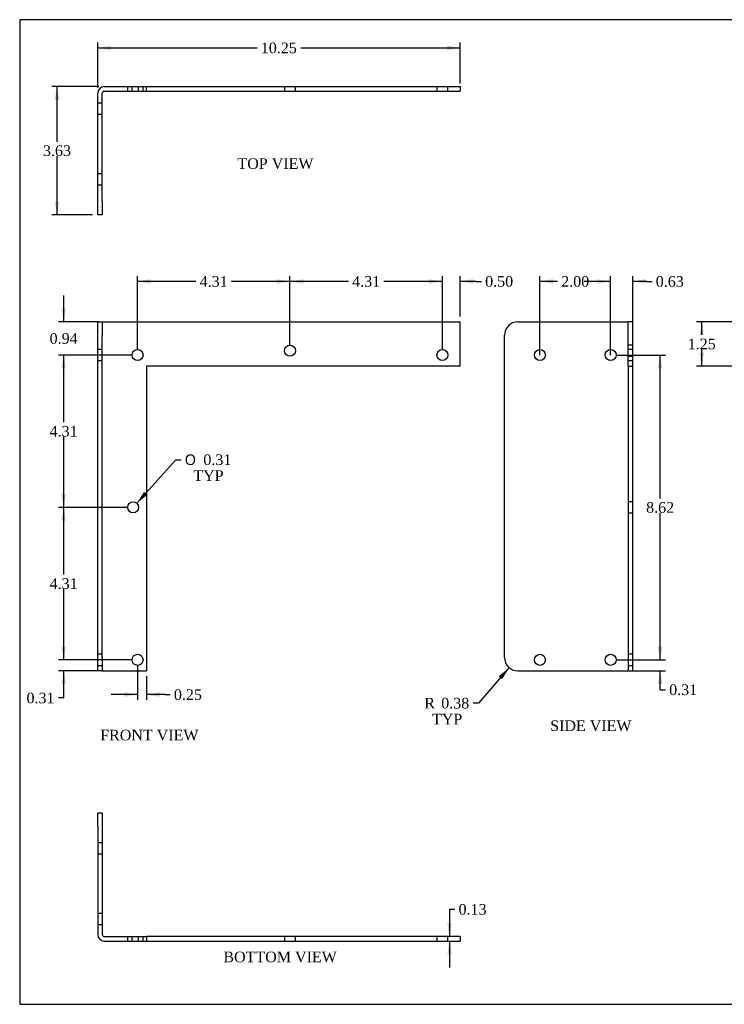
# Model space of a CAD drawing. Header units: inches. Extents: x 0.1 to 41.9, y -0.2 to 27.9.
# Tile 1 of 2: x 0.1 to 20, y 0.1 to 27.9. Entities that reach past the tile are written whole.
import ezdxf
from ezdxf.enums import TextEntityAlignment as Align
from ezdxf.lldxf.tags import DXFTag

# ---------------------------------------------------------------- set-up
doc = ezdxf.new("R2010")
doc.units = ezdxf.units.IN
doc.header["$MEASUREMENT"] = 0
doc.layers.add('COM70676-3', color=7, linetype='Continuous')
doc.layers.add('Default', color=7, linetype='Continuous')
doc.styles.add('SEACAD_Solid_Edge_ANSI1_Symbols', font='txt')
doc.styles.add('SEACAD_Times_New_Roman', font='times.ttf')
tags = doc.linetypes.add('HIDDEN2', pattern=[0.1875, 0.125, -0.0625]).pattern_tags.tags
tags[6:7] = [DXFTag(74, 4), DXFTag(75, 0), DXFTag(340, '0'), DXFTag(46, 0.0), DXFTag(50, 0.0), DXFTag(44, 0.0), DXFTag(45, 0.0)]
tags[4:5] = [DXFTag(74, 4), DXFTag(75, 0), DXFTag(340, '0'), DXFTag(46, 0.0), DXFTag(50, 0.0), DXFTag(44, 0.0), DXFTag(45, 0.0)]
doc.dimstyles.new('HAMMOND_(STH_-_48x32)', dxfattribs={"dimtxt": 0.3, "dimasz": 0.375, "dimexe": 0.15, "dimexo": 0.15, "dimgap": 0.075, "dimtad": 0, "dimtih": 1, "dimtoh": 1, "dimzin": 0, "dimdsep": 46, "dimtxsty": 'SEACAD_Times_New_Roman', "dimblk1": '_SE_FILLED', "dimblk2": '_SE_FILLED', "dimsah": 1, "dimcen": 0.15, "dimadec": 0, "dimazin": 0, "dimtfac": 0.8, "dimtofl": 0, "dimtmove": 1, "dimatfit": 3, "dimfxl": 1, "dimtolj": 1, "dimtzin": 0, "dimarcsym": 0})

# ---------------------------------------------------------------- blocks, each defined once
blk = doc.blocks.new('SE')
at = {"layer": 'COM70676-3', "color": 7, "linetype": 'Continuous'}
for p, q in [((2.278, 19.004), (2.278, 19.379)), ((2.278, 19.379), (2.403, 19.379)), ((2.403, 19.379), (2.463, 19.379)), ((2.403, 19.379), (2.403, 19.004)), ((2.463, 19.379), (12.528, 19.379)), ((12.528, 18.129), (12.528, 19.379)), ((2.278, 9.879), (2.278, 19.004)), ((2.403, 9.879), (2.403, 19.004)), ((12.528, 18.129), (3.653, 18.129)), ((3.653, 18.129), (3.653, 9.504)), ((2.278, 9.504), (2.278, 9.879)), ((2.403, 9.879), (2.403, 9.504)), ((2.403, 9.504), (2.278, 9.504)), ((2.403, 9.504), (2.463, 9.504)), ((2.463, 9.504), (3.653, 9.504))]:
    blk.add_line(p, q, dxfattribs=at)
at = {"layer": 'COM70676-3', "color": 7, "linetype": 'HIDDEN2'}
for p, q in [((2.403, 18.598), (2.278, 18.598)), ((2.278, 18.285), (2.403, 18.285)), ((2.403, 9.973), (2.278, 9.973)), ((2.278, 9.661), (2.403, 9.661))]:
    blk.add_line(p, q, dxfattribs=at)
at = {"layer": 'COM70676-3', "color": 7, "linetype": 'Continuous'}
for centre in [(7.716, 18.567), (3.403, 18.442), (12.028, 18.442), (3.279, 14.13), (3.403, 9.817)]:
    blk.add_circle(centre, 0.156, dxfattribs=at)
blk = doc.blocks.new('SE2')
at = {"layer": 'COM70676-3', "color": 7, "linetype": 'Continuous'}
for p, q in [((2.463, 26.035), (12.528, 26.035)), ((2.463, 25.91), (12.528, 25.91)), ((12.528, 26.035), (12.528, 25.91)), ((2.278, 22.785), (2.278, 25.85)), ((2.403, 22.785), (2.403, 25.85)), ((2.278, 22.41), (2.278, 22.785)), ((2.403, 22.785), (2.403, 22.41)), ((2.403, 22.41), (2.278, 22.41))]:
    blk.add_line(p, q, dxfattribs=at)
at = {"layer": 'COM70676-3', "color": 7, "linetype": 'HIDDEN2'}
for p, q in [((3.122, 26.035), (3.122, 25.91)), ((3.246, 26.035), (3.246, 25.91)), ((3.435, 25.91), (3.435, 26.035)), ((3.559, 25.91), (3.559, 26.035)), ((3.653, 25.91), (3.653, 26.035)), ((7.559, 26.035), (7.559, 25.91)), ((7.872, 25.91), (7.872, 26.035)), ((11.871, 26.035), (11.871, 25.91)), ((12.184, 25.91), (12.184, 26.035)), ((2.403, 25.567), (2.278, 25.567)), ((2.278, 25.254), (2.403, 25.254)), ((2.403, 23.567), (2.278, 23.567)), ((2.278, 23.254), (2.403, 23.254))]:
    blk.add_line(p, q, dxfattribs=at)
at = {"layer": 'COM70676-3', "color": 7, "linetype": 'Continuous'}
for radius in [0.185, 0.06]:
    blk.add_arc((2.463, 25.85), radius, 90, 180, dxfattribs=at)
blk = doc.blocks.new('SE3')
at = {"layer": 'COM70676-3', "color": 7, "linetype": 'Continuous'}
for p, q in [((14.161, 19.379), (17.226, 19.379)), ((17.226, 19.379), (17.286, 19.379)), ((17.411, 19.379), (17.286, 19.379)), ((17.286, 18.129), (17.286, 19.379)), ((17.411, 18.129), (17.411, 19.379)), ((13.786, 9.879), (13.786, 19.004)), ((17.286, 18.129), (17.411, 18.129)), ((17.286, 18.129), (17.286, 9.504)), ((17.411, 9.504), (17.411, 18.129)), ((14.161, 9.504), (17.226, 9.504)), ((17.226, 9.504), (17.286, 9.504)), ((17.286, 9.504), (17.411, 9.504))]:
    blk.add_line(p, q, dxfattribs=at)
at = {"layer": 'COM70676-3', "color": 7, "linetype": 'HIDDEN2'}
for p, q in [((17.411, 18.723), (17.286, 18.723)), ((17.411, 18.598), (17.286, 18.598)), ((17.286, 18.41), (17.411, 18.41)), ((17.286, 18.285), (17.411, 18.285)), ((17.411, 14.286), (17.286, 14.286)), ((17.286, 13.974), (17.411, 13.974)), ((17.411, 9.973), (17.286, 9.973)), ((17.286, 9.661), (17.411, 9.661))]:
    blk.add_line(p, q, dxfattribs=at)
at = {"layer": 'COM70676-3', "color": 7, "linetype": 'Continuous'}
for centre in [(14.786, 18.442), (16.786, 18.442), (14.786, 9.817), (16.786, 9.817)]:
    blk.add_circle(centre, 0.156, dxfattribs=at)
for centre, start, end in [((14.161, 19.004), 90, 180), ((14.161, 9.879), 180, 270)]:
    blk.add_arc(centre, 0.375, start, end, dxfattribs=at)
blk = doc.blocks.new('SE6')
at = {"layer": 'COM70676-3', "color": 7, "linetype": 'Continuous'}
for p, q in [((2.278, 5.486), (2.403, 5.486)), ((2.278, 5.111), (2.278, 5.486)), ((2.403, 5.486), (2.403, 5.111)), ((2.278, 5.111), (2.278, 2.046)), ((2.403, 5.111), (2.403, 2.046)), ((2.463, 1.986), (3.653, 1.986)), ((3.653, 1.986), (3.653, 1.861)), ((12.528, 1.986), (3.653, 1.986)), ((12.528, 1.986), (12.528, 1.861)), ((2.463, 1.861), (3.653, 1.861)), ((3.653, 1.861), (12.528, 1.861))]:
    blk.add_line(p, q, dxfattribs=at)
at = {"layer": 'COM70676-3', "color": 7, "linetype": 'HIDDEN2'}
for p, q in [((2.403, 4.642), (2.278, 4.642)), ((2.278, 4.329), (2.403, 4.329)), ((2.403, 2.642), (2.278, 2.642)), ((2.278, 2.329), (2.403, 2.329)), ((3.122, 1.986), (3.122, 1.861)), ((3.246, 1.986), (3.246, 1.861)), ((3.435, 1.861), (3.435, 1.986)), ((3.559, 1.861), (3.559, 1.986)), ((7.559, 1.986), (7.559, 1.861)), ((7.872, 1.861), (7.872, 1.986)), ((11.871, 1.986), (11.871, 1.861)), ((12.184, 1.861), (12.184, 1.986))]:
    blk.add_line(p, q, dxfattribs=at)
at = {"layer": 'COM70676-3', "color": 7, "linetype": 'Continuous'}
for radius in [0.185, 0.06]:
    blk.add_arc((2.463, 2.046), radius, 180, 270, dxfattribs=at)
blk = doc.blocks.new('DMBLK4310')
at = {"layer": 'Default', "linetype": 'Continuous', "transparency": 16777216}
for points in [[(3.028, 8.771), (3.403, 8.833), (3.028, 8.896)], [(4.028, 8.771), (4.028, 8.896), (3.653, 8.833)]]:
    blk.add_hatch(color=7, dxfattribs=at).paths.add_polyline_path(points)
at = {"layer": 'Default', "color": 7, "linetype": 'Continuous', "transparency": 16777216}
for p, q in [((3.403, 9.667), (3.403, 8.683)), ((3.653, 9.354), (3.653, 8.683)), ((3.403, 8.833), (2.653, 8.833)), ((4.177, 8.833), (3.653, 8.833)), ((4.177, 8.833), (4.327, 8.833))]:
    blk.add_line(p, q, dxfattribs=at)
at = {"layer": 'Default', "color": 7, "linetype": 'Continuous', "transparency": 16777216, "style": 'SEACAD_Times_New_Roman'}
blk.add_text('0.25', height=0.3, dxfattribs=at).set_placement((4.432, 8.983), align=Align.TOP_LEFT)
blk = doc.blocks.new('_SE_FILLED')
at = {"color": 0}
blk.add_line((0, 0), (-1, 0), dxfattribs=at)
blk.add_solid([(0, 0), (-1, -0.1665), (-1, 0.1665), (0, 0)], dxfattribs=at)
blk = doc.blocks.new('DMBLK4311')
at = {"layer": 'Default', "linetype": 'Continuous', "transparency": 16777216}
for points in [[(12.292, 2.361), (12.167, 2.361), (12.229, 1.986)], [(12.292, 1.486), (12.229, 1.861), (12.167, 1.486)]]:
    blk.add_hatch(color=7, dxfattribs=at).paths.add_polyline_path(points)
at = {"layer": 'Default', "color": 7, "linetype": 'Continuous', "transparency": 16777216}
for p, q in [((12.229, 2.758), (12.379, 2.758)), ((12.229, 2.758), (12.229, 1.986)), ((12.229, 1.861), (12.229, 1.111))]:
    blk.add_line(p, q, dxfattribs=at)
at = {"layer": 'Default', "color": 7, "linetype": 'Continuous', "transparency": 16777216, "style": 'SEACAD_Times_New_Roman'}
blk.add_text('0.13', height=0.3, dxfattribs=at).set_placement((12.484, 2.908), align=Align.TOP_LEFT)
blk = doc.blocks.new('DMBLK4312')
at = {"layer": 'Default', "linetype": 'Continuous', "transparency": 16777216}
for points in [[(16.411, 20.588), (16.411, 20.463), (16.786, 20.525)], [(17.786, 20.588), (17.411, 20.525), (17.786, 20.463)]]:
    blk.add_hatch(color=7, dxfattribs=at).paths.add_polyline_path(points)
at = {"layer": 'Default', "color": 7, "linetype": 'Continuous', "transparency": 16777216}
for p, q in [((16.786, 18.435), (16.786, 20.675)), ((17.411, 18.279), (17.411, 20.675)), ((16.786, 20.525), (16.036, 20.525)), ((17.808, 20.525), (17.411, 20.525)), ((17.808, 20.525), (17.958, 20.525))]:
    blk.add_line(p, q, dxfattribs=at)
at = {"layer": 'Default', "color": 7, "linetype": 'Continuous', "transparency": 16777216, "style": 'SEACAD_Times_New_Roman'}
blk.add_text('0.63', height=0.3, dxfattribs=at).set_placement((18.063, 20.675), align=Align.TOP_LEFT)
blk = doc.blocks.new('DMBLK4313')
at = {"layer": 'Default', "linetype": 'Continuous', "transparency": 16777216}
for points in [[(15.161, 20.588), (14.786, 20.525), (15.161, 20.463)], [(16.411, 20.588), (16.411, 20.463), (16.786, 20.525)]]:
    blk.add_hatch(color=7, dxfattribs=at).paths.add_polyline_path(points)
at = {"layer": 'Default', "color": 7, "linetype": 'Continuous', "transparency": 16777216}
for p, q in [((14.786, 18.435), (14.786, 20.675)), ((16.786, 18.435), (16.786, 20.675)), ((15.283, 20.525), (14.786, 20.525)), ((16.786, 20.525), (16.289, 20.525))]:
    blk.add_line(p, q, dxfattribs=at)
at = {"layer": 'Default', "color": 7, "linetype": 'Continuous', "transparency": 16777216, "style": 'SEACAD_Times_New_Roman'}
blk.add_text('2.00', height=0.3, dxfattribs=at).set_placement((15.388, 20.675), align=Align.TOP_LEFT)
blk = doc.blocks.new('DMBLK4314')
at = {"layer": 'Default', "linetype": 'Continuous', "transparency": 16777216}
for points in [[(1.063, 25.66), (1.188, 25.66), (1.126, 26.035)], [(1.063, 22.785), (1.126, 22.41), (1.188, 22.785)]]:
    blk.add_hatch(color=7, dxfattribs=at).paths.add_polyline_path(points)
at = {"layer": 'Default', "color": 7, "linetype": 'Continuous', "transparency": 16777216}
for p, q in [((2.313, 26.035), (0.976, 26.035)), ((1.126, 24.478), (1.126, 26.035)), ((1.126, 22.41), (1.126, 24.073)), ((2.128, 22.41), (0.976, 22.41))]:
    blk.add_line(p, q, dxfattribs=at)
at = {"layer": 'Default', "color": 7, "linetype": 'Continuous', "transparency": 16777216, "style": 'SEACAD_Times_New_Roman'}
blk.add_text('3.63', height=0.3, dxfattribs=at).set_placement((0.728, 24.373), align=Align.TOP_LEFT)
blk = doc.blocks.new('DMBLK4315')
at = {"layer": 'Default', "linetype": 'Continuous', "transparency": 16777216}
for points in [[(2.653, 27.194), (2.278, 27.132), (2.653, 27.069)], [(12.153, 27.194), (12.153, 27.069), (12.528, 27.132)]]:
    blk.add_hatch(color=7, dxfattribs=at).paths.add_polyline_path(points)
at = {"layer": 'Default', "color": 7, "linetype": 'Continuous', "transparency": 16777216}
for p, q in [((2.278, 26), (2.278, 27.282)), ((2.278, 27.132), (6.786, 27.132)), ((8.02, 27.132), (12.528, 27.132)), ((12.528, 26.123), (12.528, 27.282))]:
    blk.add_line(p, q, dxfattribs=at)
at = {"layer": 'Default', "color": 7, "linetype": 'Continuous', "transparency": 16777216, "style": 'SEACAD_Times_New_Roman'}
blk.add_text('10.25', height=0.3, dxfattribs=at).set_placement((6.891, 27.282), align=Align.TOP_LEFT)
blk = doc.blocks.new('DMBLK4316')
at = {"layer": 'Default', "linetype": 'Continuous', "transparency": 16777216}
for points in [[(1.252, 10.192), (1.315, 9.817), (1.377, 10.192)], [(1.252, 9.129), (1.377, 9.129), (1.315, 9.504)]]:
    blk.add_hatch(color=7, dxfattribs=at).paths.add_polyline_path(points)
at = {"layer": 'Default', "color": 7, "linetype": 'Continuous', "transparency": 16777216}
for p, q in [((1.315, 9.817), (1.315, 10.567)), ((3.253, 9.817), (1.165, 9.817)), ((2.313, 9.504), (1.165, 9.504)), ((1.315, 8.738), (1.315, 9.504)), ((1.315, 8.738), (1.165, 8.738))]:
    blk.add_line(p, q, dxfattribs=at)
at = {"layer": 'Default', "color": 7, "linetype": 'Continuous', "transparency": 16777216, "style": 'SEACAD_Times_New_Roman'}
blk.add_text('0.31', height=0.3, dxfattribs=at).set_placement((0.263, 8.888), align=Align.TOP_LEFT)
blk = doc.blocks.new('DMBLK4317')
at = {"layer": 'Default', "linetype": 'Continuous', "transparency": 16777216}
for points in [[(1.252, 13.755), (1.377, 13.755), (1.315, 14.13)], [(1.252, 10.192), (1.315, 9.817), (1.377, 10.192)]]:
    blk.add_hatch(color=7, dxfattribs=at).paths.add_polyline_path(points)
at = {"layer": 'Default', "color": 7, "linetype": 'Continuous', "transparency": 16777216}
for p, q in [((3.129, 14.13), (1.165, 14.13)), ((1.315, 12.229), (1.315, 14.13)), ((1.315, 9.817), (1.315, 11.824)), ((3.253, 9.817), (1.165, 9.817))]:
    blk.add_line(p, q, dxfattribs=at)
at = {"layer": 'Default', "color": 7, "linetype": 'Continuous', "transparency": 16777216, "style": 'SEACAD_Times_New_Roman'}
blk.add_text('4.31', height=0.3, dxfattribs=at).set_placement((0.916, 12.124), align=Align.TOP_LEFT)
blk = doc.blocks.new('DMBLK4318')
at = {"layer": 'Default', "linetype": 'Continuous', "transparency": 16777216}
for points in [[(1.252, 18.067), (1.377, 18.067), (1.315, 18.442)], [(1.252, 14.505), (1.315, 14.13), (1.377, 14.505)]]:
    blk.add_hatch(color=7, dxfattribs=at).paths.add_polyline_path(points)
at = {"layer": 'Default', "color": 7, "linetype": 'Continuous', "transparency": 16777216}
for p, q in [((3.253, 18.442), (1.165, 18.442)), ((1.315, 16.541), (1.315, 18.442)), ((1.315, 14.13), (1.315, 16.136)), ((3.129, 14.13), (1.165, 14.13))]:
    blk.add_line(p, q, dxfattribs=at)
at = {"layer": 'Default', "color": 7, "linetype": 'Continuous', "transparency": 16777216, "style": 'SEACAD_Times_New_Roman'}
blk.add_text('4.31', height=0.3, dxfattribs=at).set_placement((0.916, 16.436), align=Align.TOP_LEFT)
blk = doc.blocks.new('DMBLK4319')
at = {"layer": 'Default', "linetype": 'Continuous', "transparency": 16777216}
for points in [[(1.252, 19.754), (1.315, 19.379), (1.377, 19.754)], [(1.252, 18.067), (1.377, 18.067), (1.315, 18.442)]]:
    blk.add_hatch(color=7, dxfattribs=at).paths.add_polyline_path(points)
at = {"layer": 'Default', "color": 7, "linetype": 'Continuous', "transparency": 16777216}
for p, q in [((1.315, 19.379), (1.315, 20.129)), ((2.313, 19.379), (1.165, 19.379)), ((3.253, 18.442), (1.165, 18.442)), ((1.315, 17.692), (1.315, 18.442))]:
    blk.add_line(p, q, dxfattribs=at)
at = {"layer": 'Default', "color": 7, "linetype": 'Continuous', "transparency": 16777216, "style": 'SEACAD_Times_New_Roman'}
blk.add_text('0.94', height=0.3, dxfattribs=at).set_placement((0.916, 19.06), align=Align.TOP_LEFT)
blk = doc.blocks.new('DMBLK4320')
at = {"layer": 'Default', "linetype": 'Continuous', "transparency": 16777216}
for points in [[(11.653, 20.588), (11.653, 20.463), (12.028, 20.525)], [(12.903, 20.588), (12.528, 20.525), (12.903, 20.463)]]:
    blk.add_hatch(color=7, dxfattribs=at).paths.add_polyline_path(points)
at = {"layer": 'Default', "color": 7, "linetype": 'Continuous', "transparency": 16777216}
for p, q in [((12.028, 18.592), (12.028, 20.675)), ((12.528, 19.529), (12.528, 20.675)), ((12.028, 20.525), (11.278, 20.525)), ((12.982, 20.525), (12.528, 20.525)), ((12.982, 20.525), (13.132, 20.525))]:
    blk.add_line(p, q, dxfattribs=at)
at = {"layer": 'Default', "color": 7, "linetype": 'Continuous', "transparency": 16777216, "style": 'SEACAD_Times_New_Roman'}
blk.add_text('0.50', height=0.3, dxfattribs=at).set_placement((13.237, 20.675), align=Align.TOP_LEFT)
blk = doc.blocks.new('DMBLK4321')
at = {"layer": 'Default', "linetype": 'Continuous', "transparency": 16777216}
for points in [[(8.091, 20.588), (7.716, 20.525), (8.091, 20.463)], [(11.653, 20.588), (11.653, 20.463), (12.028, 20.525)]]:
    blk.add_hatch(color=7, dxfattribs=at).paths.add_polyline_path(points)
at = {"layer": 'Default', "color": 7, "linetype": 'Continuous', "transparency": 16777216}
for p, q in [((7.716, 18.717), (7.716, 20.675)), ((12.028, 18.592), (12.028, 20.675)), ((9.369, 20.525), (7.716, 20.525)), ((12.028, 20.525), (10.375, 20.525))]:
    blk.add_line(p, q, dxfattribs=at)
at = {"layer": 'Default', "color": 7, "linetype": 'Continuous', "transparency": 16777216, "style": 'SEACAD_Times_New_Roman'}
blk.add_text('4.31', height=0.3, dxfattribs=at).set_placement((9.474, 20.675), align=Align.TOP_LEFT)
blk = doc.blocks.new('DMBLK4322')
at = {"layer": 'Default', "linetype": 'Continuous', "transparency": 16777216}
for points in [[(3.778, 20.588), (3.403, 20.525), (3.778, 20.463)], [(7.341, 20.588), (7.341, 20.463), (7.716, 20.525)]]:
    blk.add_hatch(color=7, dxfattribs=at).paths.add_polyline_path(points)
at = {"layer": 'Default', "color": 7, "linetype": 'Continuous', "transparency": 16777216}
for p, q in [((3.403, 18.592), (3.403, 20.675)), ((7.716, 18.717), (7.716, 20.675)), ((5.056, 20.525), (3.403, 20.525)), ((7.716, 20.525), (6.062, 20.525))]:
    blk.add_line(p, q, dxfattribs=at)
at = {"layer": 'Default', "color": 7, "linetype": 'Continuous', "transparency": 16777216, "style": 'SEACAD_Times_New_Roman'}
blk.add_text('4.31', height=0.3, dxfattribs=at).set_placement((5.161, 20.675), align=Align.TOP_LEFT)
blk = doc.blocks.new('DMBLK4325')
at = {"layer": 'Default', "linetype": 'Continuous', "transparency": 16777216}
for points in [[(19.303, 19.004), (19.428, 19.004), (19.365, 19.379)], [(19.303, 18.504), (19.365, 18.129), (19.428, 18.504)]]:
    blk.add_hatch(color=7, dxfattribs=at).paths.add_polyline_path(points)
at = {"layer": 'Default', "color": 7, "linetype": 'Continuous', "transparency": 16777216}
for p, q in [((20.271, 19.379), (19.215, 19.379)), ((19.365, 19.009), (19.365, 19.379)), ((19.365, 18.129), (19.365, 18.604)), ((20.271, 18.129), (19.215, 18.129))]:
    blk.add_line(p, q, dxfattribs=at)
at = {"layer": 'Default', "color": 7, "linetype": 'Continuous', "transparency": 16777216, "style": 'SEACAD_Times_New_Roman'}
blk.add_text('1.25', height=0.3, dxfattribs=at).set_placement((18.967, 18.904), align=Align.TOP_LEFT)
blk = doc.blocks.new('DMBLK4326')
at = {"layer": 'Default', "linetype": 'Continuous', "transparency": 16777216}
for points in [[(18.251, 10.192), (18.126, 10.192), (18.188, 9.817)], [(18.251, 9.129), (18.188, 9.504), (18.126, 9.129)]]:
    blk.add_hatch(color=7, dxfattribs=at).paths.add_polyline_path(points)
at = {"layer": 'Default', "color": 7, "linetype": 'Continuous', "transparency": 16777216}
for p, q in [((18.188, 9.817), (18.188, 10.567)), ((16.936, 9.817), (18.338, 9.817)), ((17.376, 9.504), (18.338, 9.504)), ((18.188, 8.97), (18.188, 9.504)), ((18.188, 8.97), (18.338, 8.97))]:
    blk.add_line(p, q, dxfattribs=at)
at = {"layer": 'Default', "color": 7, "linetype": 'Continuous', "transparency": 16777216, "style": 'SEACAD_Times_New_Roman'}
blk.add_text('0.31', height=0.3, dxfattribs=at).set_placement((18.443, 9.12), align=Align.TOP_LEFT)
blk = doc.blocks.new('DMBLK4327')
at = {"layer": 'Default', "linetype": 'Continuous', "transparency": 16777216}
for points in [[(18.251, 18.067), (18.188, 18.442), (18.126, 18.067)], [(18.251, 10.192), (18.126, 10.192), (18.188, 9.817)]]:
    blk.add_hatch(color=7, dxfattribs=at).paths.add_polyline_path(points)
at = {"layer": 'Default', "color": 7, "linetype": 'Continuous', "transparency": 16777216}
for p, q in [((16.936, 18.442), (18.338, 18.442)), ((18.188, 14.384), (18.188, 18.442)), ((18.188, 9.817), (18.188, 13.979)), ((16.936, 9.817), (18.338, 9.817))]:
    blk.add_line(p, q, dxfattribs=at)
at = {"layer": 'Default', "color": 7, "linetype": 'Continuous', "transparency": 16777216, "style": 'SEACAD_Times_New_Roman'}
blk.add_text('8.62', height=0.3, dxfattribs=at).set_placement((17.79, 14.279), align=Align.TOP_LEFT)
blk = doc.blocks.new('DMBLK4328')
at = {"layer": 'Default', "linetype": 'Continuous', "transparency": 16777216}
blk.add_hatch(color=7, dxfattribs=at).paths.add_polyline_path([(3.587, 14.567), (3.383, 14.246), (3.68, 14.484)])
at = {"layer": 'Default', "color": 7, "linetype": 'Continuous', "transparency": 16777216}
for p, q in [((3.383, 14.246), (4.487, 15.479)), ((4.487, 15.479), (4.637, 15.479))]:
    blk.add_line(p, q, dxfattribs=at)
for s, style, p in [('O', 'SEACAD_Solid_Edge_ANSI1_Symbols', (4.742, 15.629)), ('0.31', 'SEACAD_Times_New_Roman', (5.265, 15.629)), ('TYP', 'SEACAD_Times_New_Roman', (4.982, 15.179))]:
    blk.add_text(s, height=0.3, dxfattribs=dict(at, style=style)).set_placement(p, align=Align.TOP_LEFT)
blk = doc.blocks.new('DMBLK4329')
at = {"layer": 'Default', "linetype": 'Continuous', "transparency": 16777216}
blk.add_hatch(color=7, dxfattribs=at).paths.add_polyline_path([(13.717, 9.271), (13.916, 9.596), (13.623, 9.353)])
at = {"layer": 'Default', "color": 7, "linetype": 'Continuous', "transparency": 16777216}
for p, q in [((13.916, 9.596), (13.045, 8.591)), ((13.045, 8.591), (12.895, 8.591))]:
    blk.add_line(p, q, dxfattribs=at)
at = {"layer": 'Default', "color": 7, "linetype": 'Continuous', "transparency": 16777216, "style": 'SEACAD_Times_New_Roman'}
for s, p in [('R', (11.516, 8.741)), ('0.38', (11.994, 8.741)), ('TYP', (11.734, 8.291))]:
    blk.add_text(s, height=0.3, dxfattribs=at).set_placement(p, align=Align.TOP_LEFT)
blk = doc.blocks.new('BORDER')
at = {"layer": 'Default', "color": 7, "linetype": 'Continuous'}
for p, q in [((0, 27.86), (-41.86, 27.86)), ((-41.86, 27.86), (-41.86, 0)), ((-41.86, 0), (0, 0))]:
    blk.add_line(p, q, dxfattribs=at)

msp = doc.modelspace()

# ---------------------------------------------------------------- block references
at = {"layer": 'Default', "color": 7}
msp.add_blockref('BORDER', (41.93, 0.07), dxfattribs=at)
at = {"layer": 'Default'}
for name in ['SE2', 'SE', 'SE3', 'SE6']:
    msp.add_blockref(name, (0, 0), dxfattribs=at)

# ---------------------------------------------------------------- texts
at = {"layer": 'Default', "color": 7, "linetype": 'Continuous', "style": 'SEACAD_Times_New_Roman'}
for s, p in [('TOP VIEW', (6.23, 24.009)), ('SIDE VIEW', (15.076, 8.104)), ('FRONT VIEW', (2.347, 7.839)), ('BOTTOM VIEW', (5.832, 1.561))]:
    msp.add_text(s, height=0.3, dxfattribs=at).set_placement(p, align=Align.TOP_LEFT)

# ---------------------------------------------------------------- dimensions: what is measured, and where the dimension line sits
at = {"layer": 'Default', "color": 7, "linetype": 'Continuous'}
for base, p1, p2, picture, middle in [((12.528, 27.132), (2.278, 25.85), (12.528, 25.973), 'DMBLK4315', (7.403, 27.132)), ((3.403, 20.525), (7.716, 18.567), (3.403, 18.442), 'DMBLK4322', (5.559, 20.525)), ((7.716, 20.525), (12.028, 18.442), (7.716, 18.567), 'DMBLK4321', (9.872, 20.525)), ((14.786, 20.525), (16.786, 18.285), (14.786, 18.285), 'DMBLK4313', (15.786, 20.525))]:
    dim = msp.add_linear_dim(base=base, p1=p1, p2=p2, text='\\A1;<>', dimstyle='HAMMOND_(STH_-_48x32)', override={"dimtmove": 0}, dxfattribs=at)
    dim.commit()
    dim.dimension.update_dxf_attribs({"geometry": picture, "text_midpoint": middle, "dimtype": 160})
for base, p1, p2, picture, middle, dimtype in [((1.12588284, 26.035447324), (2.402685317, 22.410447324), (2.462685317, 26.035447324), 'DMBLK4314', (1.12588284, 24.222947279), 160), ((1.315, 19.379), (3.403, 18.442), (2.463, 19.379), 'DMBLK4319', (1.315, 18.91), 160), ((19.365, 18.129), (20.421, 18.129), (20.421, 19.379), 'DMBLK4325', (19.365, 18.754), 161), ((1.315, 18.442), (3.279, 14.13), (3.403, 18.442), 'DMBLK4318', (1.315, 16.286), 160), ((18.1884, 9.817), (16.786, 9.817), (16.786, 18.4415), 'DMBLK4327', (18.1884, 14.1293), 161), ((1.315, 14.13), (3.403, 9.817), (3.279, 14.13), 'DMBLK4317', (1.315, 11.974), 160)]:
    dim = msp.add_linear_dim(base=base, p1=p1, p2=p2, angle=90, text='\\A1;<>', dimstyle='HAMMOND_(STH_-_48x32)', override={"dimtmove": 0}, dxfattribs=at)
    dim.commit()
    dim.dimension.update_dxf_attribs({"geometry": picture, "text_midpoint": middle, "dimtype": dimtype})
for base, p1, p2, picture, middle in [((12.028, 20.525), (12.528, 18.129), (12.028, 18.442), 'DMBLK4320', (13.132, 20.525)), ((16.786045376, 20.525391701), (17.411045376, 18.129022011), (16.786045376, 18.285272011), 'DMBLK4312', (17.95774347, 20.525391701)), ((3.403, 8.833), (3.653, 9.504), (3.403, 9.817), 'DMBLK4310', (4.327, 8.833))]:
    dim = msp.add_linear_dim(base=base, p1=p1, p2=p2, text='\\A1;<>', dimstyle='HAMMOND_(STH_-_48x32)', dxfattribs=at)
    dim.commit()
    dim.dimension.update_dxf_attribs({"geometry": picture, "text_midpoint": middle, "dimtype": 160})
dim = msp.add_diameter_dim_2p(p1=(3.174, 14.014), p2=(3.383, 14.246), text='\\A1;<>\\PTYP', dimstyle='HAMMOND_(STH_-_48x32)', override={"dimtmove": 0}, dxfattribs=at)
dim.commit()
dim.dimension.update_dxf_attribs({"geometry": 'DMBLK4328', "text_midpoint": (4.637, 15.479), "dimtype": 163})
for base, p1, p2, angle, picture, middle, dimtype in [((1.315, 9.817), (2.463, 9.504), (3.403, 9.817), 90, 'DMBLK4316', (1.165, 8.738), 160), ((18.188, 9.817), (17.226, 9.504), (16.786, 9.817), 90, 'DMBLK4326', (18.338, 8.97), 160), ((12.229235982, 1.985588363), (8.090185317, 1.985588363), (8.090185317, 1.860588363), 270, 'DMBLK4311', (12.379235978, 2.757536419), 161)]:
    dim = msp.add_linear_dim(base=base, p1=p1, p2=p2, angle=angle, text='\\A1;<>', dimstyle='HAMMOND_(STH_-_48x32)', dxfattribs=at)
    dim.commit()
    dim.dimension.update_dxf_attribs({"geometry": picture, "text_midpoint": middle, "dimtype": dimtype})
dim = msp.add_radius_dim(center=(14.161, 9.879), mpoint=(13.916, 9.596), text='\\A1;<>\\PTYP', dimstyle='HAMMOND_(STH_-_48x32)', override={"dimtmove": 0}, dxfattribs=at)
dim.commit()
dim.dimension.update_dxf_attribs({"geometry": 'DMBLK4329', "text_midpoint": (12.895, 8.591), "dimtype": 164})

doc.saveas('drawing.dxf')
